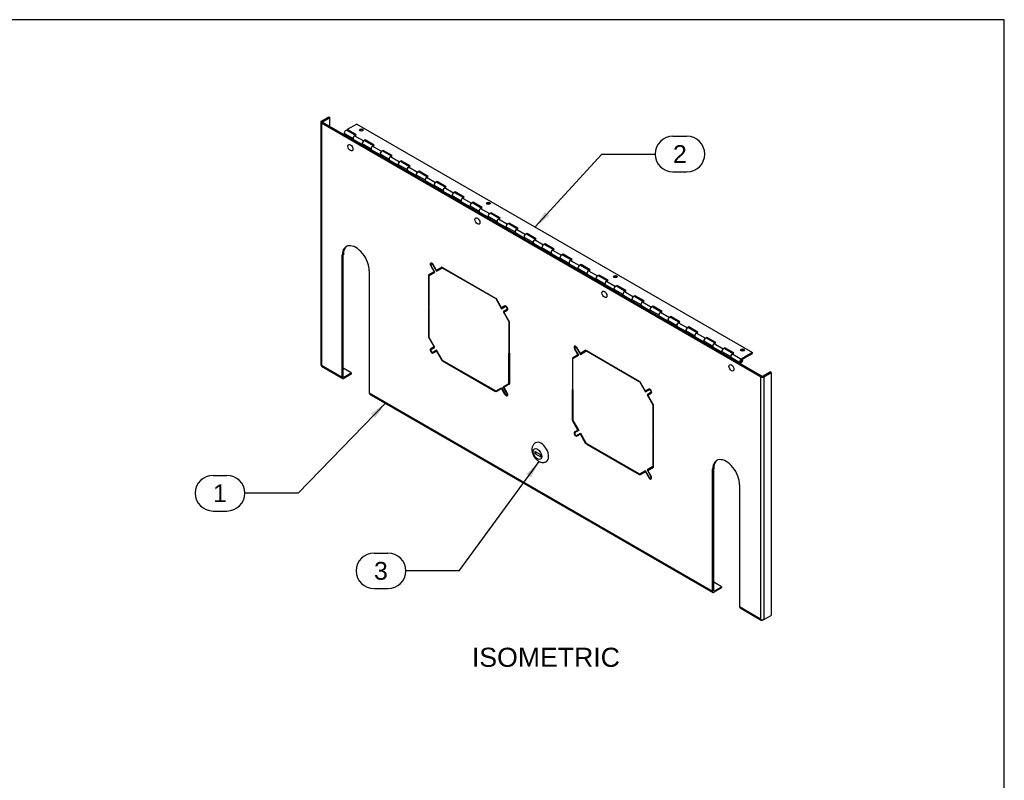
# Model space of a CAD drawing. Header units: inches. Extents: x 0 to 80.1, y 0 to 59.8.
# Tile 13 of 13: x 41.3 to 80, y 29.9 to 59.8. Entities that reach past the tile are written whole.
import ezdxf
from ezdxf.enums import TextEntityAlignment as Align

# ---------------------------------------------------------------- set-up
doc = ezdxf.new("R2010")
doc.units = ezdxf.units.IN
doc.header["$MEASUREMENT"] = 0
for name, color, linetype in [('COM57178-26', 7, 'Continuous'), ('COM57184A', 7, 'Continuous'), ('COM57184B', 7, 'Continuous'), ('Default', 7, 'Continuous'), ('LOC13061', 7, 'Continuous'), ('RVT19022', 7, 'Continuous')]:
    doc.layers.add(name, color=color, linetype=linetype)
doc.styles.add('SEACAD_Arial', font='arial.ttf')

# ---------------------------------------------------------------- blocks, each defined once
blk = doc.blocks.new('SEANNOT_GROUP1')
at = {"layer": 'Default', "linetype": 'Continuous'}
blk.add_hatch(color=7, dxfattribs=at).paths.add_polyline_path([(55.261, 44.132), (55.664, 44.716), (55.093, 44.295)])
at = {"layer": 'Default', "color": 7, "linetype": 'Continuous'}
for p, q in [((48.886, 41.874), (49.434, 41.874)), ((52.234, 41.174), (50.134, 41.174)), ((48.886, 40.474), (49.434, 40.474))]:
    blk.add_line(p, q, dxfattribs=at)
blk.add_lwpolyline([(52.234, 41.174), (55.664, 44.716)], dxfattribs=at)
for centre, start, end in [((48.886, 41.174), 90, 270), ((49.434, 41.174), 270, 90)]:
    blk.add_arc(centre, 0.7, start, end, dxfattribs=at)
at = {"layer": 'Default', "color": 7, "linetype": 'Continuous', "style": 'SEACAD_Arial'}
blk.add_text('1', height=0.7, dxfattribs=at).set_placement((48.886, 41.524), align=Align.TOP_LEFT)
blk = doc.blocks.new('SEANNOT_GROUP2')
at = {"layer": 'Default', "linetype": 'Continuous'}
blk.add_hatch(color=7, dxfattribs=at).paths.add_polyline_path([(61.391, 41.786), (61.711, 42.42), (61.203, 41.924)])
at = {"layer": 'Default', "color": 7, "linetype": 'Continuous'}
for p, q in [((55.217, 38.823), (55.764, 38.823)), ((58.564, 38.123), (56.464, 38.123)), ((55.217, 37.423), (55.764, 37.423))]:
    blk.add_line(p, q, dxfattribs=at)
blk.add_lwpolyline([(58.564, 38.123), (61.711, 42.42)], dxfattribs=at)
for centre, start, end in [((55.217, 38.123), 90, 270), ((55.764, 38.123), 270, 90)]:
    blk.add_arc(centre, 0.7, start, end, dxfattribs=at)
at = {"layer": 'Default', "color": 7, "linetype": 'Continuous', "style": 'SEACAD_Arial'}
blk.add_text('3', height=0.7, dxfattribs=at).set_placement((55.217, 38.473), align=Align.TOP_LEFT)
blk = doc.blocks.new('SEANNOT_GROUP3')
at = {"layer": 'Default', "linetype": 'Continuous'}
blk.add_hatch(color=7, dxfattribs=at).paths.add_polyline_path([(61.94, 52.234), (61.554, 51.638), (62.112, 52.076)])
at = {"layer": 'Default', "color": 7, "linetype": 'Continuous'}
for p, q in [((66.972, 55.202), (67.52, 55.202)), ((64.172, 54.502), (66.272, 54.502)), ((66.972, 53.802), (67.52, 53.802))]:
    blk.add_line(p, q, dxfattribs=at)
blk.add_lwpolyline([(64.172, 54.502), (61.554, 51.638)], dxfattribs=at)
for centre, start, end in [((66.972, 54.502), 90, 270), ((67.52, 54.502), 270, 90)]:
    blk.add_arc(centre, 0.7, start, end, dxfattribs=at)
at = {"layer": 'Default', "color": 7, "linetype": 'Continuous', "style": 'SEACAD_Arial'}
blk.add_text('2', height=0.7, dxfattribs=at).set_placement((66.972, 54.852), align=Align.TOP_LEFT)
blk = doc.blocks.new('SE6')
at = {"layer": 'COM57178-26', "color": 7, "linetype": 'Continuous'}
for p, q in [((53.122, 55.757), (53.122, 46.222)), ((53.147, 55.792), (53.44, 55.961)), ((53.187, 55.769), (53.48, 55.938)), ((53.187, 55.745), (53.187, 55.769)), ((53.44, 55.961), (53.48, 55.938)), ((53.48, 55.576), (53.48, 55.938)), ((70.416, 45.752), (53.147, 55.722)), ((53.147, 55.722), (53.147, 46.198)), ((70.456, 45.775), (53.187, 55.745)), ((54.01, 50.546), (53.97, 50.523)), ((53.97, 45.723), (53.97, 50.523)), ((54.01, 45.747), (54.01, 50.546)), ((57.463, 50.116), (57.448, 50.107)), ((57.448, 50.107), (57.58, 49.877)), ((57.497, 50.209), (57.463, 50.19)), ((57.61, 49.86), (57.463, 50.116)), ((57.542, 50.161), (57.527, 50.153)), ((57.527, 50.153), (57.674, 49.897)), ((57.674, 49.932), (57.542, 50.161)), ((57.892, 50.058), (57.674, 49.932)), ((57.674, 49.897), (57.892, 50.023)), ((57.699, 49.946), (57.714, 49.92)), ((57.892, 50.023), (57.892, 50.058)), ((57.914, 50.021), (57.914, 50.045)), ((57.914, 50.045), (59.992, 48.845)), ((57.935, 50.033), (57.914, 50.021)), ((59.992, 48.821), (57.914, 50.021)), ((55.031, 49.911), (55.031, 45.111)), ((57.58, 49.877), (57.362, 49.751)), ((57.362, 49.751), (57.362, 48.539)), ((57.383, 49.729), (57.61, 49.86)), ((57.383, 48.527), (57.383, 49.729)), ((57.402, 49.775), (57.402, 49.74)), ((57.595, 49.886), (57.58, 49.877)), ((59.992, 48.845), (59.992, 48.821)), ((60.232, 48.455), (60.014, 48.833)), ((60.014, 48.833), (60.014, 48.798)), ((60.029, 48.807), (60.014, 48.798)), ((60.014, 48.798), (60.232, 48.42)), ((57.383, 48.551), (57.362, 48.539)), ((57.362, 48.539), (57.383, 48.527)), ((57.383, 48.502), (57.362, 48.514)), ((57.362, 48.514), (57.362, 47.302)), ((57.383, 47.3), (57.383, 48.502)), ((60.364, 48.532), (60.232, 48.455)), ((60.232, 48.42), (60.379, 48.506)), ((60.257, 48.47), (60.272, 48.444)), ((60.443, 48.395), (60.296, 48.31)), ((60.414, 48.525), (60.379, 48.506)), ((60.478, 48.415), (60.443, 48.395)), ((60.296, 48.31), (60.523, 47.916)), ((60.326, 48.292), (60.458, 48.369)), ((60.544, 47.914), (60.326, 48.292)), ((60.336, 48.333), (60.351, 48.307)), ((60.538, 47.925), (60.523, 47.916)), ((60.523, 47.916), (60.523, 46.714)), ((60.544, 46.702), (60.544, 47.914)), ((57.383, 47.314), (57.362, 47.302)), ((57.362, 47.302), (57.58, 46.924)), ((57.61, 46.907), (57.383, 47.3)), ((57.58, 46.924), (57.448, 46.848)), ((57.463, 46.822), (57.61, 46.907)), ((57.595, 46.933), (57.58, 46.924)), ((63.119, 46.85), (63.104, 46.841)), ((63.154, 46.944), (63.119, 46.924)), ((63.267, 46.594), (63.119, 46.85)), ((63.198, 46.895), (63.183, 46.887)), ((63.183, 46.887), (63.331, 46.631)), ((63.331, 46.666), (63.198, 46.895)), ((57.674, 46.796), (57.527, 46.711)), ((57.542, 46.685), (57.674, 46.761)), ((57.892, 46.418), (57.674, 46.796)), ((57.689, 46.77), (57.674, 46.761)), ((57.674, 46.761), (57.892, 46.383)), ((60.544, 46.726), (60.523, 46.714)), ((60.523, 46.714), (60.544, 46.702)), ((60.523, 45.487), (60.523, 46.69)), ((60.523, 46.69), (60.544, 46.677)), ((60.544, 46.677), (60.544, 45.465)), ((63.237, 46.611), (63.019, 46.485)), ((63.019, 46.485), (63.019, 45.273)), ((63.04, 46.463), (63.267, 46.594)), ((63.04, 45.261), (63.04, 46.463)), ((63.059, 46.509), (63.059, 46.474)), ((63.104, 46.841), (63.237, 46.611)), ((63.252, 46.62), (63.237, 46.611)), ((63.549, 46.792), (63.331, 46.666)), ((63.331, 46.631), (63.549, 46.757)), ((63.356, 46.68), (63.371, 46.654)), ((63.549, 46.757), (63.549, 46.792)), ((63.57, 46.779), (65.649, 45.579)), ((63.57, 46.755), (63.57, 46.779)), ((63.592, 46.767), (63.57, 46.755)), ((65.649, 45.555), (63.57, 46.755)), ((53.97, 45.723), (53.147, 46.198)), ((53.155, 46.165), (53.988, 45.684)), ((54.324, 45.904), (54.01, 46.085)), ((57.892, 46.383), (57.892, 46.418)), ((57.914, 46.396), (57.914, 46.371)), ((59.992, 45.195), (57.914, 46.396)), ((57.935, 46.383), (57.914, 46.371)), ((57.914, 46.371), (59.992, 45.171)), ((54.031, 45.735), (54.01, 45.747)), ((54.031, 45.735), (54.324, 45.904)), ((54.324, 45.857), (54.031, 45.688)), ((54.324, 45.904), (54.324, 45.857)), ((70.416, 45.752), (70.416, 36.228)), ((70.497, 45.775), (70.79, 45.944)), ((70.538, 45.752), (70.83, 45.921)), ((70.538, 45.752), (70.538, 36.205)), ((70.83, 45.921), (70.79, 45.944)), ((70.83, 45.921), (70.83, 36.374)), ((60.014, 45.193), (60.232, 45.319)), ((60.232, 45.319), (60.379, 45.064)), ((60.296, 45.356), (60.523, 45.487)), ((60.443, 45.101), (60.296, 45.356)), ((60.544, 45.465), (60.326, 45.339)), ((60.326, 45.339), (60.458, 45.109)), ((60.351, 45.354), (60.336, 45.379)), ((60.544, 45.499), (60.523, 45.487)), ((65.649, 45.579), (65.649, 45.555)), ((65.889, 45.189), (65.67, 45.567)), ((65.67, 45.567), (65.67, 45.532)), ((65.685, 45.541), (65.67, 45.532)), ((65.67, 45.532), (65.889, 45.154)), ((68.532, 37.316), (55.031, 45.111)), ((55.048, 45.072), (68.55, 37.276)), ((59.992, 45.171), (59.992, 45.195)), ((60.232, 45.285), (60.014, 45.159)), ((60.014, 45.159), (60.014, 45.193)), ((60.054, 45.182), (60.054, 45.217)), ((60.247, 45.293), (60.232, 45.285)), ((60.364, 45.055), (60.232, 45.285)), ((60.379, 45.064), (60.364, 45.055)), ((60.458, 45.109), (60.443, 45.101)), ((60.443, 45.027), (60.478, 45.047)), ((63.04, 45.285), (63.019, 45.273)), ((63.019, 45.273), (63.04, 45.261)), ((63.019, 44.036), (63.019, 45.248)), ((63.019, 45.248), (63.04, 45.236)), ((63.04, 45.236), (63.04, 44.034)), ((66.021, 45.266), (65.889, 45.189)), ((65.889, 45.154), (66.036, 45.24)), ((65.914, 45.204), (65.929, 45.178)), ((66.1, 45.129), (65.953, 45.044)), ((65.953, 45.044), (66.18, 44.65)), ((65.983, 45.026), (66.115, 45.103)), ((66.201, 44.648), (65.983, 45.026)), ((65.993, 45.067), (66.008, 45.041)), ((66.071, 45.259), (66.036, 45.24)), ((66.135, 45.149), (66.1, 45.129)), ((66.195, 44.659), (66.18, 44.65)), ((66.18, 44.65), (66.18, 43.448)), ((66.201, 43.436), (66.201, 44.648)), ((63.04, 44.048), (63.019, 44.036)), ((63.237, 43.658), (63.019, 44.036)), ((63.04, 44.034), (63.267, 43.641)), ((63.104, 43.582), (63.237, 43.658)), ((63.267, 43.641), (63.119, 43.556)), ((63.183, 43.445), (63.331, 43.53)), ((63.331, 43.495), (63.198, 43.419)), ((63.252, 43.667), (63.237, 43.658)), ((63.331, 43.53), (63.549, 43.152)), ((63.346, 43.504), (63.331, 43.495)), ((63.549, 43.117), (63.331, 43.495)), ((66.201, 43.46), (66.18, 43.448)), ((66.18, 43.448), (66.201, 43.436)), ((66.201, 43.411), (66.18, 43.424)), ((66.18, 43.424), (66.18, 42.221)), ((66.201, 42.199), (66.201, 43.411)), ((63.549, 43.152), (63.549, 43.117)), ((65.649, 41.929), (63.57, 43.13)), ((63.57, 43.13), (63.57, 43.105)), ((63.592, 43.117), (63.57, 43.105)), ((63.57, 43.105), (65.649, 41.905)), ((66.18, 42.221), (65.953, 42.09)), ((66.201, 42.234), (66.18, 42.221)), ((65.649, 41.905), (65.649, 41.929)), ((65.889, 42.053), (65.67, 41.927)), ((65.67, 41.893), (65.889, 42.019)), ((65.67, 41.927), (65.67, 41.893)), ((65.711, 41.951), (65.711, 41.916)), ((66.036, 41.798), (65.889, 42.053)), ((65.904, 42.027), (65.889, 42.019)), ((65.889, 42.019), (66.021, 41.789)), ((65.953, 42.09), (66.1, 41.835)), ((65.983, 42.073), (66.201, 42.199)), ((66.115, 41.843), (65.983, 42.073)), ((65.993, 42.113), (66.008, 42.088)), ((66.115, 41.843), (66.1, 41.835)), ((68.572, 42.139), (68.532, 42.115)), ((68.532, 37.316), (68.532, 42.115)), ((68.572, 37.339), (68.572, 42.139)), ((66.036, 41.798), (66.021, 41.789)), ((66.1, 41.761), (66.135, 41.781)), ((69.593, 41.503), (69.593, 36.703)), ((68.886, 37.496), (68.572, 37.677)), ((68.593, 37.327), (68.572, 37.339)), ((68.593, 37.327), (68.886, 37.496)), ((68.886, 37.45), (68.593, 37.281)), ((68.886, 37.496), (68.886, 37.45)), ((70.416, 36.228), (69.593, 36.703)), ((69.611, 36.664), (70.444, 36.183)), ((70.497, 36.181), (70.538, 36.205)), ((70.497, 36.181), (70.497, 36.201)), ((70.538, 36.205), (70.83, 36.374))]:
    blk.add_line(p, q, dxfattribs=at)
blk.add_arc((70.501, 36.34), 0.14, 232.7389, 285.3097, dxfattribs=at)
for centre, major_axis, start_param, end_param in [((53.208, 55.757), (0.086, 0), 2.356194, 3.926991), ((53.208, 55.757), (0.029, 0), 2.356194, 3.926991), ((54.5, 50.217), (0.375, -0.65), 0.785398, 3.926991), ((54.541, 50.24), (0.375, -0.65), 3.195359, 3.926991), ((57.495, 50.134), (0.047, -0.0814), 1.570796, 4.712389), ((57.495, 50.134), (0.032, -0.0554), 1.570796, 4.712389), ((57.535, 50.157), (0.047, -0.0814), 3.584732, 3.963465), ((60.411, 48.45), (0.047, -0.0814), 0, 3.141593), ((60.411, 48.45), (-0.032, 0.0554), 3.141593, 6.283185), ((57.495, 46.766), (-0.047, 0.0814), 0, 3.141593), ((57.535, 46.789), (-0.047, 0.0814), 0, 0.821872), ((63.151, 46.868), (0.047, -0.0814), 1.570796, 4.712389), ((63.151, 46.868), (0.032, -0.0554), 1.570796, 4.712389), ((63.192, 46.891), (0.047, -0.0814), 3.584732, 3.963465), ((57.495, 46.766), (0.032, -0.0554), 3.141593, 6.283185), ((57.535, 46.789), (-0.047, 0.0814), 2.31972, 3.141593), ((54.031, 45.758), (0.043, 0.0745), 2.356194, 3.926991), ((54.031, 45.758), (0.0145, 0.0251), 2.356194, 3.926991), ((70.477, 45.787), (0.086, 0), 3.926991, 5.497787), ((70.477, 45.787), (0.029, 0), 3.926991, 5.497787), ((55.091, 45.146), (0.043, 0.0745), 2.356194, 3.141593), ((60.411, 45.082), (-0.047, 0.0814), 1.570796, 4.712389), ((60.411, 45.082), (-0.032, 0.0554), 1.570796, 4.712389), ((60.452, 45.105), (-0.047, 0.0814), 2.31972, 2.698453), ((66.068, 45.184), (0.047, -0.0814), 0, 3.141593), ((66.068, 45.184), (-0.032, 0.0554), 3.141593, 6.283185), ((63.151, 43.5), (0.047, -0.0814), 3.141593, 6.283185), ((63.151, 43.5), (-0.032, 0.0554), 0, 3.141593), ((63.192, 43.523), (0.047, -0.0814), 3.141593, 3.963465), ((63.192, 43.523), (0.047, -0.0814), 5.461313, 6.283185), ((69.062, 41.809), (0.375, -0.65), 0.785398, 3.926991), ((69.103, 41.832), (0.375, -0.65), 3.195359, 3.926991), ((66.068, 41.816), (-0.047, 0.0814), 1.570796, 4.712389), ((66.068, 41.816), (-0.032, 0.0554), 1.570796, 4.712389), ((66.109, 41.839), (-0.047, 0.0814), 2.31972, 2.698453), ((68.593, 37.351), (0.043, 0.0745), 2.356194, 3.926991), ((68.593, 37.351), (0.0145, 0.0251), 2.356194, 3.926991), ((69.654, 36.739), (0.043, 0.0745), 2.356194, 3.141593)]:
    blk.add_ellipse(centre, major_axis=major_axis, ratio=0.57735, start_param=start_param, end_param=end_param, dxfattribs=at)
for points, knots in [([(53.122, 46.222), (53.122, 46.217), (53.124, 46.213), (53.133, 46.205), (53.139, 46.201), (53.147, 46.198)], [0.5, 0.5, 0.5, 0.5, 0.75, 0.75, 1, 1, 1, 1]), ([(53.147, 46.198), (53.145, 46.19), (53.145, 46.183), (53.148, 46.171), (53.151, 46.167), (53.155, 46.165)], [0, 0, 0, 0, 0.25, 0.25, 0.5, 0.5, 0.5, 0.5]), ([(70.497, 36.181), (70.487, 36.178), (70.478, 36.176), (70.46, 36.176), (70.451, 36.179), (70.437, 36.187), (70.43, 36.193), (70.421, 36.209), (70.418, 36.218), (70.416, 36.228)], [0, 0, 0, 0, 0.25, 0.25, 0.5, 0.5, 0.75, 0.75, 1, 1, 1, 1])]:
    blk.add_open_spline(points, degree=3, knots=knots, dxfattribs=at)
at = {"layer": 'COM57184A', "color": 7, "linetype": 'Continuous'}
for p, q in [((54.484, 55.239), (54.149, 55.433)), ((54.044, 55.322), (54.044, 55.251)), ((54.044, 55.322), (54.397, 55.118)), ((54.397, 55.118), (54.397, 55.047)), ((54.397, 55.047), (54.426, 55.064)), ((54.397, 55.047), (54.751, 54.843)), ((54.426, 55.064), (54.426, 55.072)), ((54.751, 54.876), (54.426, 55.064)), ((55.191, 54.831), (54.856, 55.025)), ((54.751, 54.914), (55.104, 54.71)), ((54.751, 54.843), (54.751, 54.914)), ((55.104, 54.71), (55.104, 54.639)), ((55.104, 54.639), (55.133, 54.655)), ((55.104, 54.639), (55.458, 54.434)), ((55.133, 54.655), (55.133, 54.663)), ((55.458, 54.468), (55.133, 54.655)), ((55.898, 54.423), (55.563, 54.616)), ((55.458, 54.506), (55.811, 54.301)), ((55.458, 54.434), (55.458, 54.506)), ((55.811, 54.301), (55.811, 54.23)), ((55.811, 54.23), (55.84, 54.247)), ((55.811, 54.23), (56.165, 54.026)), ((55.84, 54.247), (55.84, 54.255)), ((56.165, 54.06), (55.84, 54.247)), ((56.605, 54.014), (56.27, 54.208)), ((56.165, 54.097), (56.518, 53.893)), ((56.165, 54.026), (56.165, 54.097)), ((56.518, 53.893), (56.518, 53.822)), ((56.518, 53.822), (56.547, 53.839)), ((56.518, 53.822), (56.872, 53.618)), ((56.547, 53.839), (56.547, 53.847)), ((56.872, 53.651), (56.547, 53.839)), ((56.872, 53.689), (57.226, 53.485)), ((56.872, 53.618), (56.872, 53.689)), ((57.313, 53.606), (56.977, 53.8)), ((57.226, 53.485), (57.226, 53.414)), ((57.226, 53.414), (57.255, 53.431)), ((57.255, 53.431), (57.255, 53.439)), ((57.579, 53.243), (57.255, 53.431)), ((57.226, 53.414), (57.579, 53.21)), ((57.579, 53.281), (57.933, 53.077)), ((57.579, 53.21), (57.579, 53.281)), ((58.02, 53.198), (57.684, 53.392)), ((57.933, 53.077), (57.933, 53.006)), ((57.933, 53.006), (57.962, 53.022)), ((57.933, 53.006), (58.286, 52.801)), ((57.962, 53.022), (57.962, 53.03)), ((58.286, 52.835), (57.962, 53.022)), ((58.286, 52.873), (58.64, 52.668)), ((58.286, 52.801), (58.286, 52.873)), ((58.727, 52.79), (58.391, 52.983)), ((58.64, 52.668), (58.64, 52.597)), ((58.64, 52.597), (58.669, 52.614)), ((58.64, 52.597), (58.993, 52.393)), ((58.669, 52.614), (58.669, 52.622)), ((58.993, 52.427), (58.669, 52.614)), ((58.993, 52.464), (59.347, 52.26)), ((58.993, 52.393), (58.993, 52.464)), ((59.434, 52.381), (59.098, 52.575)), ((59.347, 52.26), (59.347, 52.189)), ((59.347, 52.189), (59.376, 52.206)), ((59.347, 52.189), (59.7, 51.985)), ((59.376, 52.206), (59.376, 52.214)), ((59.7, 52.018), (59.376, 52.206)), ((59.7, 52.056), (60.054, 51.852)), ((59.7, 51.985), (59.7, 52.056)), ((60.141, 51.973), (59.805, 52.167)), ((60.054, 51.852), (60.054, 51.781)), ((60.054, 51.781), (60.083, 51.798)), ((60.054, 51.781), (60.407, 51.577)), ((60.083, 51.798), (60.083, 51.806)), ((60.407, 51.61), (60.083, 51.798)), ((60.407, 51.648), (60.761, 51.444)), ((60.407, 51.577), (60.407, 51.648)), ((60.848, 51.565), (60.513, 51.759)), ((60.761, 51.444), (60.761, 51.373)), ((60.761, 51.373), (60.79, 51.389)), ((60.761, 51.373), (61.115, 51.168)), ((60.79, 51.389), (60.79, 51.397)), ((61.115, 51.202), (60.79, 51.389)), ((61.115, 51.24), (61.468, 51.035)), ((61.115, 51.168), (61.115, 51.24)), ((61.555, 51.157), (61.22, 51.35)), ((61.468, 51.035), (61.468, 50.964)), ((61.468, 50.964), (61.497, 50.981)), ((61.468, 50.964), (61.822, 50.76)), ((61.497, 50.981), (61.497, 50.989)), ((61.822, 50.794), (61.497, 50.981)), ((61.822, 50.831), (62.175, 50.627)), ((61.822, 50.76), (61.822, 50.831)), ((62.262, 50.748), (61.927, 50.942)), ((62.175, 50.627), (62.175, 50.556)), ((62.175, 50.556), (62.204, 50.573)), ((62.175, 50.556), (62.529, 50.352)), ((62.204, 50.573), (62.204, 50.581)), ((62.529, 50.385), (62.204, 50.573)), ((62.529, 50.423), (62.882, 50.219)), ((62.529, 50.352), (62.529, 50.423)), ((62.969, 50.34), (62.634, 50.534)), ((62.882, 50.219), (62.882, 50.148)), ((62.882, 50.148), (62.911, 50.165)), ((62.882, 50.148), (63.236, 49.944)), ((62.911, 50.165), (62.911, 50.173)), ((63.236, 49.977), (62.911, 50.165)), ((63.236, 50.015), (63.589, 49.811)), ((63.236, 49.944), (63.236, 50.015)), ((63.677, 49.932), (63.341, 50.126)), ((63.589, 49.811), (63.589, 49.74)), ((63.589, 49.74), (63.618, 49.756)), ((63.589, 49.74), (63.943, 49.535)), ((63.618, 49.756), (63.618, 49.764)), ((63.943, 49.569), (63.618, 49.756)), ((63.943, 49.607), (64.297, 49.402)), ((63.943, 49.535), (63.943, 49.607)), ((64.384, 49.524), (64.048, 49.717)), ((64.297, 49.402), (64.297, 49.331)), ((64.297, 49.331), (64.326, 49.348)), ((64.297, 49.331), (64.65, 49.127)), ((64.326, 49.348), (64.326, 49.356)), ((64.65, 49.161), (64.326, 49.348)), ((64.65, 49.198), (65.004, 48.994)), ((64.65, 49.127), (64.65, 49.198)), ((65.091, 49.115), (64.755, 49.309)), ((65.004, 48.994), (65.004, 48.923)), ((65.004, 48.923), (65.033, 48.94)), ((65.004, 48.923), (65.357, 48.719)), ((65.033, 48.94), (65.033, 48.948)), ((65.357, 48.752), (65.033, 48.94)), ((65.357, 48.79), (65.711, 48.586)), ((65.357, 48.719), (65.357, 48.79)), ((65.798, 48.707), (65.462, 48.901)), ((65.711, 48.586), (65.711, 48.515)), ((65.711, 48.515), (65.74, 48.532)), ((65.711, 48.515), (66.064, 48.311)), ((65.74, 48.532), (65.74, 48.54)), ((66.064, 48.344), (65.74, 48.532)), ((66.505, 48.299), (66.169, 48.493)), ((66.064, 48.382), (66.418, 48.178)), ((66.064, 48.311), (66.064, 48.382)), ((66.418, 48.178), (66.418, 48.107)), ((66.418, 48.107), (66.447, 48.123)), ((66.418, 48.107), (66.771, 47.903)), ((66.447, 48.123), (66.447, 48.132)), ((66.771, 47.936), (66.447, 48.123)), ((67.212, 47.891), (66.876, 48.084)), ((66.771, 47.974), (67.125, 47.769)), ((66.771, 47.903), (66.771, 47.974)), ((67.125, 47.769), (67.125, 47.698)), ((67.125, 47.698), (67.154, 47.715)), ((67.125, 47.698), (67.479, 47.494)), ((67.154, 47.715), (67.154, 47.723)), ((67.479, 47.528), (67.154, 47.715)), ((67.919, 47.482), (67.584, 47.676)), ((67.479, 47.565), (67.832, 47.361)), ((67.479, 47.494), (67.479, 47.565)), ((67.832, 47.361), (67.832, 47.29)), ((67.832, 47.29), (67.861, 47.307)), ((67.832, 47.29), (68.186, 47.086)), ((67.861, 47.307), (67.861, 47.315)), ((68.186, 47.119), (67.861, 47.307)), ((68.626, 47.074), (68.291, 47.268)), ((68.186, 47.157), (68.539, 46.953)), ((68.186, 47.086), (68.186, 47.157)), ((68.539, 46.953), (68.539, 46.882)), ((68.539, 46.882), (68.568, 46.899)), ((68.539, 46.882), (68.893, 46.678)), ((68.568, 46.899), (68.568, 46.907)), ((68.893, 46.711), (68.568, 46.899)), ((69.333, 46.666), (68.998, 46.86)), ((68.893, 46.749), (69.246, 46.545)), ((68.893, 46.678), (68.893, 46.749)), ((69.246, 46.545), (69.246, 46.474)), ((69.246, 46.474), (69.275, 46.49)), ((69.246, 46.474), (69.6, 46.27)), ((69.275, 46.49), (69.275, 46.499)), ((69.629, 46.286), (69.275, 46.49)), ((69.6, 46.27), (69.629, 46.286)), ((69.629, 46.253), (69.629, 46.286))]:
    blk.add_line(p, q, dxfattribs=at)
for centre, start_param in [((54.105, 55.358), 3.141593), ((54.459, 55.153), 3.889919), ((54.812, 54.949), 3.141593), ((55.166, 54.745), 3.889919), ((55.519, 54.541), 3.141593), ((55.873, 54.337), 3.889919), ((56.226, 54.133), 3.141593), ((56.58, 53.929), 3.889919), ((56.933, 53.725), 3.141593), ((57.287, 53.52), 3.889919), ((57.641, 53.316), 3.141593), ((57.994, 53.112), 3.889919), ((58.348, 52.908), 3.141593), ((58.701, 52.704), 3.889919), ((59.055, 52.5), 3.141593), ((59.408, 52.296), 3.889919), ((59.762, 52.092), 3.141593), ((60.115, 51.887), 3.889919), ((60.469, 51.683), 3.141593), ((60.823, 51.479), 3.889919), ((61.176, 51.275), 3.141593), ((61.53, 51.071), 3.889919), ((61.883, 50.867), 3.141593), ((62.237, 50.663), 3.889919), ((62.59, 50.459), 3.141593), ((62.944, 50.254), 3.889919), ((63.297, 50.05), 3.141593), ((63.651, 49.846), 3.889919), ((64.005, 49.642), 3.141593), ((64.358, 49.438), 3.889919), ((64.712, 49.234), 3.141593), ((65.065, 49.03), 3.889919), ((65.419, 48.826), 3.141593), ((65.772, 48.621), 3.889919), ((66.126, 48.417), 3.141593), ((66.479, 48.213), 3.889919), ((66.833, 48.009), 3.141593), ((67.187, 47.805), 3.889919), ((67.54, 47.601), 3.141593), ((67.894, 47.397), 3.889919), ((68.247, 47.193), 3.141593), ((68.601, 46.988), 3.889919), ((68.954, 46.784), 3.141593), ((69.308, 46.58), 3.889919)]:
    blk.add_ellipse(centre, major_axis=(-0.0435, -0.0753), ratio=0.57735, start_param=start_param, end_param=5.497787, dxfattribs=at)
at = {"layer": 'COM57184B', "color": 7, "linetype": 'Continuous'}
for p, q in [((54.547, 55.684), (54.167, 55.464)), ((54.167, 55.464), (54.167, 55.431)), ((54.52, 55.26), (54.167, 55.464)), ((54.167, 55.431), (54.491, 55.243)), ((54.547, 55.684), (70.103, 46.702)), ((54.415, 55.078), (54.751, 54.884)), ((54.456, 55.223), (54.52, 55.26)), ((54.456, 55.223), (54.81, 55.019)), ((54.874, 55.056), (54.814, 55.022)), ((54.867, 55.018), (54.874, 55.022)), ((54.874, 55.022), (54.874, 55.056)), ((55.227, 54.852), (54.874, 55.056)), ((54.874, 55.022), (55.198, 54.835)), ((55.122, 54.67), (55.458, 54.476)), ((55.163, 54.815), (55.227, 54.852)), ((55.163, 54.815), (55.517, 54.611)), ((55.581, 54.648), (55.522, 54.613)), ((55.574, 54.61), (55.581, 54.614)), ((55.581, 54.614), (55.581, 54.648)), ((55.934, 54.443), (55.581, 54.648)), ((55.581, 54.614), (55.905, 54.427)), ((55.829, 54.262), (56.165, 54.068)), ((55.871, 54.407), (55.934, 54.443)), ((55.871, 54.407), (56.224, 54.202)), ((56.288, 54.239), (56.229, 54.205)), ((56.281, 54.202), (56.288, 54.206)), ((56.288, 54.206), (56.288, 54.239)), ((56.641, 54.035), (56.288, 54.239)), ((56.288, 54.206), (56.612, 54.018)), ((56.536, 53.853), (56.872, 53.66)), ((56.578, 53.998), (56.641, 54.035)), ((56.578, 53.998), (56.931, 53.794)), ((56.995, 53.831), (56.936, 53.797)), ((56.995, 53.798), (56.995, 53.831)), ((57.349, 53.627), (56.995, 53.831)), ((56.988, 53.793), (56.995, 53.798)), ((56.995, 53.798), (57.32, 53.61)), ((57.244, 53.445), (57.579, 53.251)), ((57.285, 53.59), (57.349, 53.627)), ((57.285, 53.59), (57.638, 53.386)), ((57.702, 53.423), (57.643, 53.389)), ((57.695, 53.385), (57.702, 53.389)), ((57.702, 53.389), (57.702, 53.423)), ((58.056, 53.219), (57.702, 53.423)), ((57.702, 53.389), (58.027, 53.202)), ((57.992, 53.182), (58.056, 53.219)), ((57.992, 53.182), (58.345, 52.978)), ((57.951, 53.037), (58.286, 52.843)), ((58.409, 53.015), (58.35, 52.98)), ((58.402, 52.977), (58.409, 52.981)), ((58.409, 52.981), (58.409, 53.015)), ((58.763, 52.81), (58.409, 53.015)), ((58.409, 52.981), (58.734, 52.794)), ((58.699, 52.774), (58.763, 52.81)), ((58.699, 52.774), (59.053, 52.569)), ((58.658, 52.629), (58.993, 52.435)), ((59.116, 52.606), (59.057, 52.572)), ((59.109, 52.569), (59.116, 52.573)), ((59.116, 52.573), (59.116, 52.606)), ((59.47, 52.402), (59.116, 52.606)), ((59.116, 52.573), (59.441, 52.385)), ((59.406, 52.365), (59.47, 52.402)), ((59.406, 52.365), (59.76, 52.161)), ((59.365, 52.22), (59.7, 52.027)), ((59.823, 52.198), (59.764, 52.164)), ((59.816, 52.161), (59.823, 52.165)), ((59.823, 52.165), (59.823, 52.198)), ((60.177, 51.994), (59.823, 52.198)), ((59.823, 52.165), (60.148, 51.977)), ((60.113, 51.957), (60.177, 51.994)), ((60.113, 51.957), (60.467, 51.753)), ((60.072, 51.812), (60.407, 51.618)), ((60.531, 51.79), (60.471, 51.756)), ((60.524, 51.752), (60.531, 51.756)), ((60.531, 51.756), (60.531, 51.79)), ((60.884, 51.586), (60.531, 51.79)), ((60.531, 51.756), (60.855, 51.569)), ((60.82, 51.549), (60.884, 51.586)), ((60.82, 51.549), (61.174, 51.345)), ((60.779, 51.404), (61.115, 51.21)), ((61.238, 51.382), (61.178, 51.347)), ((61.231, 51.344), (61.238, 51.348)), ((61.238, 51.348), (61.238, 51.382)), ((61.591, 51.177), (61.238, 51.382)), ((61.238, 51.348), (61.562, 51.161)), ((61.527, 51.141), (61.591, 51.177)), ((61.527, 51.141), (61.881, 50.936)), ((61.486, 50.996), (61.822, 50.802)), ((61.945, 50.973), (61.886, 50.939)), ((61.938, 50.936), (61.945, 50.94)), ((61.945, 50.94), (61.945, 50.973)), ((62.298, 50.769), (61.945, 50.973)), ((61.945, 50.94), (62.269, 50.752)), ((62.235, 50.732), (62.298, 50.769)), ((62.235, 50.732), (62.588, 50.528)), ((62.193, 50.587), (62.529, 50.394)), ((62.652, 50.565), (62.593, 50.531)), ((62.645, 50.528), (62.652, 50.532)), ((62.652, 50.532), (62.652, 50.565)), ((63.005, 50.361), (62.652, 50.565)), ((62.652, 50.532), (62.976, 50.344)), ((62.942, 50.324), (63.005, 50.361)), ((62.9, 50.179), (63.236, 49.985)), ((62.942, 50.324), (63.295, 50.12)), ((63.359, 50.157), (63.3, 50.123)), ((63.352, 50.119), (63.359, 50.123)), ((63.359, 50.123), (63.359, 50.157)), ((63.713, 49.953), (63.359, 50.157)), ((63.359, 50.123), (63.683, 49.936)), ((63.649, 49.916), (63.713, 49.953)), ((63.607, 49.771), (63.943, 49.577)), ((63.649, 49.916), (64.002, 49.712)), ((64.066, 49.749), (64.007, 49.714)), ((64.059, 49.711), (64.066, 49.715)), ((64.066, 49.715), (64.066, 49.749)), ((64.42, 49.544), (64.066, 49.749)), ((64.066, 49.715), (64.391, 49.528)), ((64.315, 49.363), (64.65, 49.169)), ((64.356, 49.508), (64.42, 49.544)), ((64.356, 49.508), (64.709, 49.303)), ((64.773, 49.34), (64.714, 49.306)), ((64.766, 49.303), (64.773, 49.307)), ((64.773, 49.307), (64.773, 49.34)), ((65.127, 49.136), (64.773, 49.34)), ((64.773, 49.307), (65.098, 49.119)), ((65.022, 48.954), (65.357, 48.761)), ((65.063, 49.099), (65.127, 49.136)), ((65.063, 49.099), (65.416, 48.895)), ((65.48, 48.932), (65.421, 48.898)), ((65.473, 48.895), (65.48, 48.899)), ((65.48, 48.899), (65.48, 48.932)), ((65.834, 48.728), (65.48, 48.932)), ((65.48, 48.899), (65.805, 48.711)), ((65.729, 48.546), (66.064, 48.352)), ((65.77, 48.691), (65.834, 48.728)), ((65.77, 48.691), (66.124, 48.487)), ((66.187, 48.524), (66.128, 48.49)), ((66.18, 48.486), (66.187, 48.49)), ((66.187, 48.49), (66.187, 48.524)), ((66.541, 48.32), (66.187, 48.524)), ((66.187, 48.49), (66.512, 48.303)), ((66.436, 48.138), (66.771, 47.944)), ((66.477, 48.283), (66.541, 48.32)), ((66.477, 48.283), (66.831, 48.079)), ((66.894, 48.116), (66.835, 48.081)), ((66.888, 48.078), (66.894, 48.082)), ((66.894, 48.082), (66.894, 48.116)), ((67.248, 47.911), (66.894, 48.116)), ((66.894, 48.082), (67.219, 47.895)), ((67.143, 47.73), (67.479, 47.536)), ((67.184, 47.875), (67.248, 47.911)), ((67.184, 47.875), (67.538, 47.67)), ((67.602, 47.707), (67.542, 47.673)), ((67.595, 47.67), (67.602, 47.674)), ((67.602, 47.674), (67.602, 47.707)), ((67.955, 47.503), (67.602, 47.707)), ((67.602, 47.674), (67.926, 47.486)), ((67.85, 47.321), (68.186, 47.128)), ((67.891, 47.466), (67.955, 47.503)), ((67.891, 47.466), (68.245, 47.262)), ((68.309, 47.299), (68.249, 47.265)), ((68.302, 47.262), (68.309, 47.266)), ((68.309, 47.266), (68.309, 47.299)), ((68.662, 47.095), (68.309, 47.299)), ((68.309, 47.266), (68.633, 47.078)), ((68.557, 46.913), (68.893, 46.719)), ((68.598, 47.058), (68.662, 47.095)), ((68.598, 47.058), (68.952, 46.854)), ((69.016, 46.891), (68.957, 46.857)), ((69.009, 46.853), (69.016, 46.857)), ((69.016, 46.857), (69.016, 46.891)), ((69.369, 46.687), (69.016, 46.891)), ((69.016, 46.857), (69.34, 46.67)), ((69.264, 46.505), (69.618, 46.301)), ((69.306, 46.65), (69.369, 46.687)), ((69.306, 46.65), (69.659, 46.446)), ((70.103, 46.702), (69.659, 46.446)), ((69.659, 46.412), (70.103, 46.669)), ((70.103, 46.669), (70.103, 46.702)), ((69.674, 46.421), (69.689, 46.411)), ((69.714, 46.443), (69.689, 46.411)), ((69.713, 46.444), (69.714, 46.443))]:
    blk.add_line(p, q, dxfattribs=at)
for centre in [(54.721, 55.452), (59.715, 52.569), (64.709, 49.686), (69.703, 46.803)]:
    blk.add_ellipse(centre, major_axis=(0.075, 0), ratio=0.57735, dxfattribs=at)
for centre, major_axis, start_param, end_param in [((54.721, 55.419), (-0.075, 0), 3.539028, 5.88575), ((54.459, 55.153), (0.0435, 0.0753), 0.82247, 3.141593), ((54.812, 54.949), (0.0435, 0.0753), 0.82247, 2.356194), ((55.166, 54.745), (0.0435, 0.0753), 0.82247, 3.141593), ((55.519, 54.541), (0.0435, 0.0753), 0.82247, 2.356194), ((55.873, 54.337), (0.0435, 0.0753), 0.82247, 3.141593), ((56.226, 54.133), (0.0435, 0.0753), 0.82247, 2.356194), ((56.58, 53.929), (0.0435, 0.0753), 0.82247, 3.141593), ((56.933, 53.725), (0.0435, 0.0753), 0.82247, 2.356194), ((57.287, 53.52), (0.0435, 0.0753), 0.82247, 3.141593), ((57.641, 53.316), (0.0435, 0.0753), 0.82247, 2.356194), ((57.994, 53.112), (0.0435, 0.0753), 0.82247, 3.141593), ((58.348, 52.908), (0.0435, 0.0753), 0.82247, 2.356194), ((58.701, 52.704), (0.0435, 0.0753), 0.82247, 3.141593), ((59.055, 52.5), (0.0435, 0.0753), 0.82247, 2.356194), ((59.408, 52.296), (0.0435, 0.0753), 0.82247, 3.141593), ((59.715, 52.536), (-0.075, 0), 3.539028, 5.88575), ((59.762, 52.092), (0.0435, 0.0753), 0.82247, 2.356194), ((60.115, 51.887), (0.0435, 0.0753), 0.82247, 3.141593), ((60.469, 51.683), (0.0435, 0.0753), 0.82247, 2.356194), ((60.823, 51.479), (0.0435, 0.0753), 0.82247, 3.141593), ((61.176, 51.275), (0.0435, 0.0753), 0.82247, 2.356194), ((61.53, 51.071), (0.0435, 0.0753), 0.82247, 3.141593), ((61.883, 50.867), (0.0435, 0.0753), 0.82247, 2.356194), ((62.237, 50.663), (0.0435, 0.0753), 0.82247, 3.141593), ((62.59, 50.459), (0.0435, 0.0753), 0.82247, 2.356194), ((62.944, 50.254), (0.0435, 0.0753), 0.82247, 3.141593), ((63.297, 50.05), (0.0435, 0.0753), 0.82247, 2.356194), ((63.651, 49.846), (0.0435, 0.0753), 0.82247, 3.141593), ((64.005, 49.642), (0.0435, 0.0753), 0.82247, 2.356194), ((64.709, 49.652), (-0.075, 0), 3.539028, 5.88575), ((64.358, 49.438), (0.0435, 0.0753), 0.82247, 3.141593), ((64.712, 49.234), (0.0435, 0.0753), 0.82247, 2.356194), ((65.065, 49.03), (0.0435, 0.0753), 0.82247, 3.141593), ((65.419, 48.826), (0.0435, 0.0753), 0.82247, 2.356194), ((65.772, 48.621), (0.0435, 0.0753), 0.82247, 3.141593), ((66.126, 48.417), (0.0435, 0.0753), 0.82247, 2.356194), ((66.479, 48.213), (0.0435, 0.0753), 0.82247, 3.141593), ((66.833, 48.009), (0.0435, 0.0753), 0.82247, 2.356194), ((67.187, 47.805), (0.0435, 0.0753), 0.82247, 3.141593), ((67.54, 47.601), (0.0435, 0.0753), 0.82247, 2.356194), ((67.894, 47.397), (0.0435, 0.0753), 0.82247, 3.141593), ((68.247, 47.193), (0.0435, 0.0753), 0.82247, 2.356194), ((68.601, 46.988), (0.0435, 0.0753), 0.82247, 3.141593), ((68.954, 46.784), (0.0435, 0.0753), 0.82247, 2.356194), ((69.308, 46.58), (0.0435, 0.0753), 0.82247, 3.141593), ((69.703, 46.769), (-0.075, 0), 3.539028, 5.88575), ((69.661, 46.376), (0.0435, 0.0753), 0.82247, 6.036614), ((69.661, 46.376), (0.023, 0.0398), 0.855553, 6.036614)]:
    blk.add_ellipse(centre, major_axis=major_axis, ratio=0.57735, start_param=start_param, end_param=end_param, dxfattribs=at)
at = {"layer": 'LOC13061', "color": 7, "linetype": 'Continuous'}
for p, q in [((61.772, 42.68), (61.546, 42.811)), ((61.546, 42.811), (61.546, 42.731)), ((61.615, 42.771), (61.546, 42.731)), ((61.546, 42.731), (61.772, 42.6)), ((61.772, 42.6), (61.772, 42.68))]:
    blk.add_line(p, q, dxfattribs=at)
for start_param, end_param in [(0, 0.004517), (3.141698, 6.283185)]:
    blk.add_ellipse((61.781, 42.788), major_axis=(-0.212, 0.368), ratio=0.57735, start_param=start_param, end_param=end_param, dxfattribs=at)
blk.add_ellipse((61.648, 42.712), major_axis=(-0.118, 0.205), ratio=0.57735, dxfattribs=at)
blk.add_open_spline([(61.567, 43.155), (61.551, 43.145), (61.524, 43.127), (61.487, 43.086), (61.459, 43.041), (61.439, 42.99), (61.427, 42.935), (61.424, 42.876), (61.43, 42.812), (61.446, 42.747), (61.47, 42.683), (61.502, 42.62), (61.541, 42.562), (61.587, 42.508), (61.64, 42.462), (61.696, 42.425), (61.753, 42.4), (61.808, 42.386), (61.863, 42.382), (61.916, 42.389), (61.961, 42.402), (61.984, 42.416), (61.993, 42.422)], degree=3, knots=[0, 0, 0, 0, 0.04503, 0.091505, 0.137589, 0.184339, 0.232772, 0.283676, 0.337171, 0.392419, 0.448031, 0.503626, 0.559475, 0.616016, 0.6738, 0.733289, 0.785195, 0.834631, 0.882012, 0.928052, 0.973396, 1, 1, 1, 1], dxfattribs=at)
at = {"layer": 'RVT19022', "color": 7, "linetype": 'Continuous'}
for centre in [(54.29, 54.753), (59.284, 51.87), (64.278, 48.987), (69.272, 46.103)]:
    blk.add_ellipse(centre, major_axis=(0.07, -0.121), ratio=0.57735, dxfattribs=at)

msp = doc.modelspace()

# ---------------------------------------------------------------- linework, layer by layer
at = {"layer": 'Default', "color": 7, "linetype": 'Continuous'}
for p, q in [((80, 59.783), (0, 59.783)), ((80, 0), (80, 59.783))]:
    msp.add_line(p, q, dxfattribs=at)

# ---------------------------------------------------------------- block references
at = {"layer": 'Default'}
for name in ['SE6', 'SEANNOT_GROUP3', 'SEANNOT_GROUP1', 'SEANNOT_GROUP2']:
    msp.add_blockref(name, (0, 0), dxfattribs=at)

# ---------------------------------------------------------------- texts
at = {"layer": 'Default', "color": 7, "linetype": 'Continuous', "style": 'SEACAD_Arial'}
msp.add_text('ISOMETRIC', height=0.75, dxfattribs=at).set_placement((59.066, 35.101), align=Align.TOP_LEFT)

doc.saveas('drawing.dxf')
